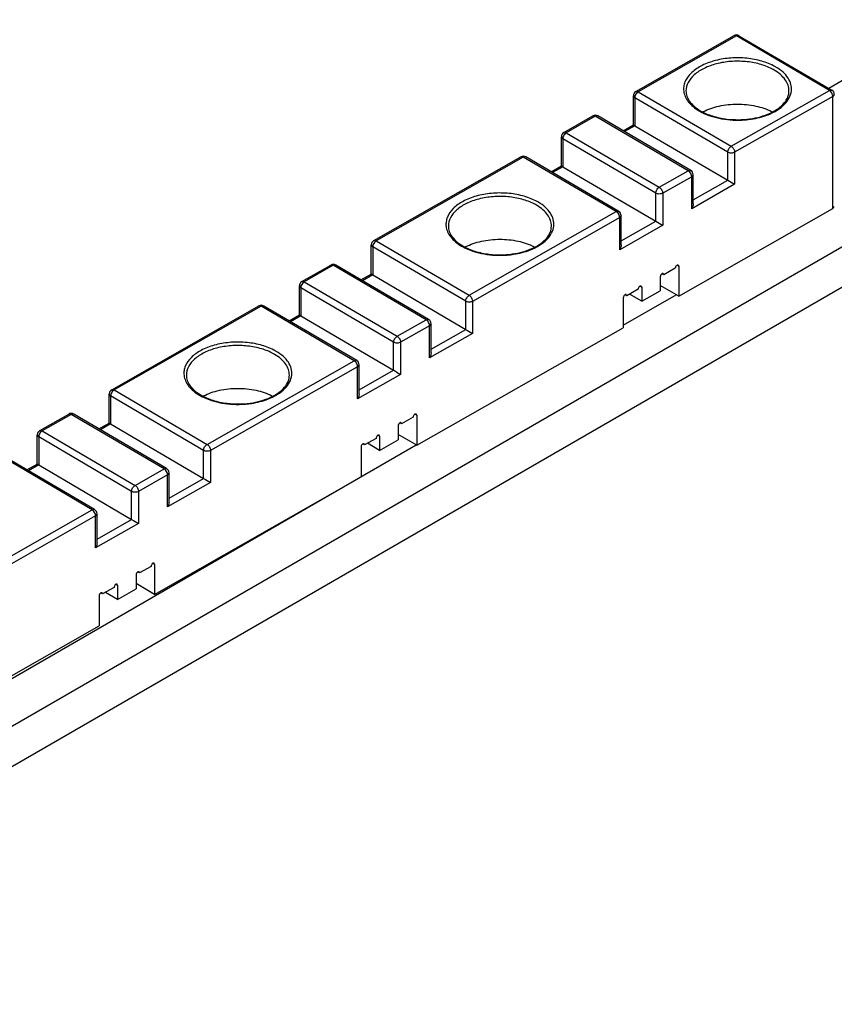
# Model space of a CAD drawing. Header units: millimetres. Extents: x 77 to 600, y 302 to 644.
# Tile 2 of 3: x 192 to 358, y 302 to 502. Entities that reach past the tile are written whole.
import ezdxf

# ---------------------------------------------------------------- set-up
doc = ezdxf.new("R2010")
doc.units = ezdxf.units.MM
doc.header["$LTSCALE"] = 61.485093
doc.layers.add('00_COMPONENTS', color=7, linetype='CONTINUOUS')

msp = doc.modelspace()

# ---------------------------------------------------------------- linework, layer by layer
at = {"layer": '00_COMPONENTS', "color": 7, "linetype": 'Continuous'}
for p, q in [((573.59, 613.3), (356.91, 488.2)), ((599.92, 594.63), (104.95, 308.86)), ((106.36, 301.51), (598.51, 585.65)), ((317.57, 487.57), (337.59, 498.95)), ((338.08, 498.9), (318.06, 487.51)), ((338.08, 498.9), (337.59, 498.95)), ((338.59, 498.94), (338.08, 498.9)), ((357.03, 487.79), (338.08, 498.9)), ((338.59, 498.94), (357.53, 487.84)), ((337.01, 476.41), (357.03, 487.79)), ((357.03, 487.79), (357.53, 487.84)), ((317.06, 480.75), (317.06, 486.7)), ((317.35, 486.29), (317.06, 486.7)), ((317.35, 486.29), (317.35, 480.58)), ((336.3, 475.19), (317.35, 486.29)), ((317.57, 487.57), (318.06, 487.51)), ((318.06, 487.51), (337.01, 476.41)), ((357.73, 486.57), (337.71, 475.18)), ((358.03, 486.98), (357.73, 486.57)), ((357.73, 463.7), (357.73, 486.57)), ((302.89, 479.22), (308.81, 482.58)), ((309.3, 482.53), (303.39, 479.17)), ((309.3, 482.53), (308.81, 482.58)), ((309.81, 482.58), (309.3, 482.53)), ((328.25, 471.42), (309.3, 482.53)), ((328.75, 471.47), (309.81, 482.58)), ((314.96, 479.55), (317.06, 480.75)), ((317.35, 480.58), (315.25, 479.38)), ((317.35, 480.58), (336.3, 469.47)), ((302.39, 472.4), (302.39, 478.35)), ((302.67, 477.95), (302.39, 478.35)), ((302.67, 477.95), (302.67, 472.23)), ((321.62, 466.84), (302.67, 477.95)), ((302.89, 479.22), (303.39, 479.17)), ((303.39, 479.17), (322.34, 468.06)), ((264.14, 457.18), (294.13, 474.24)), ((294.62, 474.18), (264.63, 457.13)), ((294.62, 474.18), (294.13, 474.24)), ((295.13, 474.23), (294.62, 474.18)), ((313.57, 463.08), (294.62, 474.18)), ((314.08, 463.12), (295.13, 474.23)), ((336.3, 469.47), (336.3, 475.19)), ((337.71, 475.18), (337.71, 468.65)), ((300.29, 471.21), (302.39, 472.4)), ((302.67, 472.23), (300.58, 471.04)), ((302.67, 472.23), (321.62, 461.12)), ((322.34, 468.06), (328.25, 471.42)), ((328.95, 470.2), (323.04, 466.83)), ((328.25, 471.42), (328.75, 471.47)), ((329.25, 470.61), (328.95, 470.2)), ((328.95, 463.67), (328.95, 470.2)), ((329.25, 464.66), (329.25, 470.61)), ((337.71, 468.65), (328.95, 463.67)), ((329.25, 465.46), (336.3, 469.47)), ((321.62, 461.12), (321.62, 466.84)), ((323.04, 466.83), (323.04, 460.3)), ((326.31, 445.84), (357.73, 463.7)), ((357.73, 463.7), (358.03, 464.12)), ((283.58, 446.02), (313.57, 463.08)), ((314.27, 461.85), (284.28, 444.79)), ((313.57, 463.08), (314.08, 463.12)), ((314.57, 462.26), (314.27, 461.85)), ((314.27, 455.32), (314.27, 461.85)), ((314.57, 456.31), (314.57, 462.26)), ((323.04, 460.3), (314.27, 455.32)), ((314.57, 457.12), (321.62, 461.12)), ((263.63, 450.36), (263.63, 456.31)), ((263.92, 455.9), (263.63, 456.31)), ((263.92, 455.9), (263.92, 450.19)), ((282.87, 444.8), (263.92, 455.9)), ((264.14, 457.18), (264.63, 457.13)), ((264.63, 457.13), (283.58, 446.02)), ((249.46, 448.83), (255.38, 452.19)), ((255.87, 452.14), (249.96, 448.78)), ((255.87, 452.14), (255.38, 452.19)), ((256.38, 452.19), (255.87, 452.14)), ((274.82, 441.04), (255.87, 452.14)), ((275.32, 441.08), (256.38, 452.19)), ((325.6, 451.55), (323.25, 450.22)), ((326.31, 451.96), (326.01, 452.14)), ((326.31, 451.96), (326.21, 452.19)), ((326.31, 451.96), (326.31, 445.84)), ((261.53, 449.17), (263.63, 450.36)), ((263.92, 450.19), (261.82, 449)), ((263.92, 450.19), (282.87, 439.08)), ((322.54, 449.81), (322.54, 446.95)), ((323.25, 450.22), (322.94, 450.4)), ((323.25, 450.22), (323.15, 450.45)), ((248.96, 442.01), (248.96, 447.96)), ((249.25, 447.56), (248.96, 447.96)), ((249.25, 447.56), (249.25, 441.84)), ((268.19, 436.45), (249.25, 447.56)), ((249.46, 448.83), (249.96, 448.78)), ((249.96, 448.78), (268.91, 437.67)), ((318.76, 447.66), (318.46, 447.84)), ((318.76, 447.66), (318.66, 447.89)), ((318.76, 447.66), (318.76, 444.81)), ((326.31, 445.84), (322.54, 448.05)), ((314.99, 439.92), (325.78, 446.15)), ((315.7, 445.92), (315.39, 446.1)), ((315.7, 445.92), (315.6, 446.15)), ((318.05, 447.26), (315.7, 445.92)), ((318.76, 444.81), (316.29, 446.26)), ((318.76, 444.81), (322.54, 446.95)), ((210.71, 426.79), (240.7, 443.85)), ((241.2, 443.8), (211.2, 426.74)), ((241.2, 443.8), (240.7, 443.85)), ((241.7, 443.84), (241.2, 443.8)), ((260.14, 432.69), (241.2, 443.8)), ((260.65, 432.74), (241.7, 443.84)), ((282.87, 439.08), (282.87, 444.8)), ((284.28, 444.79), (284.28, 438.26)), ((314.99, 445.52), (314.99, 439.39)), ((246.86, 440.82), (248.96, 442.01)), ((249.25, 441.84), (247.15, 440.65)), ((249.25, 441.84), (268.19, 430.74)), ((268.91, 437.67), (274.82, 441.04)), ((275.52, 439.81), (269.61, 436.45)), ((274.82, 441.04), (275.32, 441.08)), ((275.82, 440.22), (275.52, 439.81)), ((275.52, 433.28), (275.52, 439.81)), ((275.82, 434.27), (275.82, 440.22)), ((272.89, 415.45), (314.99, 439.39)), ((284.28, 438.26), (275.52, 433.28)), ((275.82, 435.07), (282.87, 439.08)), ((268.19, 430.74), (268.19, 436.45)), ((269.61, 436.45), (269.61, 429.91)), ((230.15, 415.63), (260.14, 432.69)), ((260.14, 432.69), (260.65, 432.74)), ((261.14, 431.87), (260.85, 431.46)), ((261.14, 425.92), (261.14, 431.87)), ((260.85, 431.46), (230.85, 414.41)), ((260.85, 424.93), (260.85, 431.46)), ((269.61, 429.91), (260.85, 424.93)), ((261.14, 426.73), (268.19, 430.74)), ((210.2, 419.97), (210.2, 425.92)), ((210.49, 425.52), (210.2, 425.92)), ((210.49, 425.52), (210.49, 419.8)), ((229.44, 414.41), (210.49, 425.52)), ((210.71, 426.79), (211.2, 426.74)), ((211.2, 426.74), (230.15, 415.63)), ((196.03, 418.44), (201.95, 421.81)), ((202.44, 421.75), (196.53, 418.39)), ((202.44, 421.75), (201.95, 421.81)), ((202.95, 421.8), (202.44, 421.75)), ((221.39, 410.65), (202.44, 421.75)), ((221.9, 410.7), (202.95, 421.8)), ((272.89, 421.57), (272.58, 421.75)), ((272.89, 421.57), (272.78, 421.8)), ((272.89, 421.57), (272.89, 415.45)), ((208.11, 418.78), (210.2, 419.97)), ((210.49, 419.8), (208.39, 418.61)), ((210.49, 419.8), (229.44, 408.7)), ((269.82, 419.83), (269.52, 420.01)), ((269.82, 419.83), (269.72, 420.06)), ((272.17, 421.17), (269.82, 419.83)), ((195.53, 411.62), (195.53, 417.57)), ((195.82, 417.17), (195.53, 417.57)), ((196.03, 418.44), (196.53, 418.39)), ((196.53, 418.39), (215.48, 407.29)), ((265.33, 417.28), (265.03, 417.46)), ((265.33, 417.28), (265.23, 417.51)), ((269.11, 419.42), (269.11, 416.57)), ((272.89, 415.45), (269.11, 417.66)), ((100.71, 316.21), (272.81, 415.57)), ((195.82, 417.17), (195.82, 411.45)), ((214.76, 406.06), (195.82, 417.17)), ((262.27, 415.53), (261.96, 415.71)), ((262.27, 415.53), (262.17, 415.76)), ((264.62, 416.87), (262.27, 415.53)), ((265.33, 414.42), (262.86, 415.87)), ((265.33, 417.28), (265.33, 414.42)), ((265.33, 414.42), (269.11, 416.57)), ((207.22, 402.35), (188.27, 413.45)), ((229.44, 408.7), (229.44, 414.41)), ((230.85, 414.41), (230.85, 407.87)), ((261.56, 415.13), (261.56, 409.01)), ((206.71, 402.3), (187.77, 413.41)), ((193.43, 410.43), (195.53, 411.62)), ((195.82, 411.45), (193.72, 410.26)), ((195.82, 411.45), (214.76, 400.35)), ((215.48, 407.29), (221.39, 410.65)), ((222.09, 409.42), (216.18, 406.06)), ((221.39, 410.65), (221.9, 410.7)), ((222.39, 409.83), (222.09, 409.42)), ((222.09, 402.89), (222.09, 409.42)), ((222.39, 403.88), (222.39, 409.83)), ((219.46, 385.06), (261.56, 409.01)), ((230.85, 407.87), (222.09, 402.89)), ((222.39, 404.69), (229.44, 408.7)), ((214.76, 400.35), (214.76, 406.06)), ((216.18, 406.06), (216.18, 399.53)), ((176.72, 385.25), (206.71, 402.3)), ((206.71, 402.3), (207.22, 402.35)), ((207.71, 401.49), (207.42, 401.08)), ((207.71, 395.54), (207.71, 401.49)), ((207.42, 401.08), (177.43, 384.02)), ((207.42, 394.54), (207.42, 401.08)), ((216.18, 399.53), (207.42, 394.54)), ((207.71, 396.34), (214.76, 400.35)), ((219.46, 391.18), (219.15, 391.36)), ((219.46, 391.18), (219.35, 391.41)), ((216.39, 389.44), (216.09, 389.62)), ((216.39, 389.44), (216.29, 389.67)), ((218.74, 390.78), (216.39, 389.44)), ((219.46, 391.18), (219.46, 385.06)), ((215.68, 389.04), (215.68, 386.18)), ((208.84, 385.15), (208.54, 385.33)), ((208.84, 385.15), (208.74, 385.38)), ((211.19, 386.48), (208.84, 385.15)), ((211.9, 384.03), (209.43, 385.48)), ((211.9, 386.89), (211.6, 387.07)), ((211.9, 386.89), (211.8, 387.12)), ((211.9, 386.89), (211.9, 384.03)), ((211.9, 384.03), (215.68, 386.18)), ((219.46, 385.06), (215.68, 387.27)), ((208.13, 384.74), (208.13, 378.62)), ((166.03, 354.67), (208.13, 378.62))]:
    msp.add_line(p, q, dxfattribs=at)
for centre, radius, start, end in [((338.08, 498.08), 1, 59.627, 119.629), ((340.59, 483.07), 10.26, 59.651, 62.723), ((340.7, 483.26), 10.75, 59.651, 62.723), ((357.03, 486.98), 1, 0, 59.627), ((318.06, 486.7), 1, 119.629, 180), ((309.3, 481.71), 1, 59.627, 119.629), ((335.81, 492.75), 10.58, 239.6378, 241.707), ((336.05, 493.19), 11.08, 241.6989, 242.7021), ((336.05, 474.24), 10.36, 117.3443, 119.7425), ((338.31, 500.46), 18.73, 274.3545, 274.6943), ((339.6, 495.26), 13.36, 291.4209, 291.579), ((303.39, 478.35), 1, 119.629, 180), ((294.62, 473.37), 1, 59.627, 119.629), ((328.25, 470.61), 1, 0, 59.627), ((483.21, 720.41), 290.78, 239.6523, 239.9747), ((292.15, 455.52), 10.26, 59.651, 62.723), ((292.26, 455.71), 10.75, 59.651, 62.723), ((313.57, 462.26), 1, 0, 59.627), ((468.54, 712.06), 290.78, 239.6523, 239.9747), ((264.63, 456.31), 1, 119.629, 180), ((287.36, 465.2), 10.58, 239.6378, 241.707), ((287.6, 465.64), 11.08, 241.6989, 242.7021), ((287.61, 446.69), 10.36, 117.3443, 119.7425), ((289.87, 472.91), 18.73, 274.3545, 274.6943), ((291.16, 467.71), 13.36, 291.4209, 291.579), ((255.87, 451.33), 1, 59.627, 119.629), ((249.96, 447.96), 1, 119.629, 180), ((241.2, 442.98), 1, 59.627, 119.629), ((274.82, 440.22), 1, 0, 59.627), ((429.78, 690.02), 290.78, 239.6523, 239.9747), ((238.72, 425.13), 10.26, 59.651, 62.723), ((238.83, 425.32), 10.75, 59.651, 62.723), ((260.14, 431.87), 1, 0, 59.627), ((415.11, 681.67), 290.78, 239.6523, 239.9747), ((211.2, 425.92), 1, 119.629, 180), ((233.94, 434.81), 10.58, 239.6378, 241.707), ((234.17, 435.25), 11.08, 241.6989, 242.7021), ((234.18, 416.3), 10.36, 117.3443, 119.7425), ((236.44, 442.52), 18.73, 274.3545, 274.6943), ((237.73, 437.32), 13.36, 291.4209, 291.579), ((202.44, 420.94), 1, 59.627, 119.629), ((196.53, 417.57), 1, 119.629, 180), ((221.39, 409.83), 1, 0, 59.627), ((376.36, 659.63), 290.78, 239.6523, 239.9747), ((206.71, 401.49), 1, 0, 59.627), ((361.68, 651.29), 290.78, 239.6523, 239.9747)]:
    msp.add_arc(centre, radius, start, end, dxfattribs=at)
for points, knots in [([(345.63, 492.81), (344.77, 493.26), (342.85, 493.96), (339.78, 494.46), (336.58, 494.44), (333.52, 493.9), (330.85, 492.87), (328.77, 491.44), (327.64, 489.9), (327.29, 488.59), (327.28, 487.95), (327.32, 487.64)], [0, 0, 0, 0, 0.132882, 0.27755, 0.426198, 0.57025, 0.701988, 0.81629, 0.912952, 0.956968, 1, 1, 1, 1]), ([(345.29, 492.19), (344.5, 492.6), (342.73, 493.26), (339.89, 493.74), (336.92, 493.76), (334.06, 493.31), (331.52, 492.41), (329.5, 491.13), (328.14, 489.54), (327.79, 488.26), (327.79, 487.67)], [0, 0, 0, 0, 0.131503, 0.274549, 0.421905, 0.565546, 0.698106, 0.814362, 0.913195, 1, 1, 1, 1]), ([(348.79, 487.67), (348.79, 488.07), (348.65, 488.89), (348.03, 490.04), (347.05, 491.09), (346.23, 491.66), (345.77, 491.93)], [0, 0, 0, 0, 0.218195, 0.451516, 0.71068, 1, 1, 1, 1]), ([(349.27, 487.69), (349.32, 488.13), (349.25, 489.07), (348.63, 490.39), (347.56, 491.59), (346.64, 492.24), (346.13, 492.54)], [0, 0, 0, 0, 0.218806, 0.450504, 0.708896, 1, 1, 1, 1]), ([(344.51, 482.84), (345.16, 483.1), (346.36, 483.68), (347.86, 484.84), (348.89, 486.18), (349.22, 487.2), (349.27, 487.69)], [0, 0, 0, 0, 0.296415, 0.559936, 0.791422, 1, 1, 1, 1]), ([(357.26, 487.61), (357.24, 487.63), (357.17, 487.7), (357.09, 487.76), (357.03, 487.79)], [0, 0, 0, 0, 0.263271, 1, 1, 1, 1]), ([(317.39, 486.58), (317.38, 486.55), (317.36, 486.46), (317.35, 486.36), (317.35, 486.29)], [0, 0, 0, 0, 0.26285, 1, 1, 1, 1]), ([(318.06, 487.51), (318.04, 487.5), (317.96, 487.45), (317.89, 487.39), (317.84, 487.34)], [0, 0, 0, 0, 0.236779, 1, 1, 1, 1]), ([(327.32, 487.64), (327.37, 487.26), (327.59, 486.48), (328.25, 485.4), (329.23, 484.42), (330.02, 483.88), (330.46, 483.62)], [0, 0, 0, 0, 0.218484, 0.453636, 0.713233, 1, 1, 1, 1]), ([(327.79, 487.67), (327.79, 487.31), (327.93, 486.54), (328.52, 485.47), (329.46, 484.46), (330.26, 483.91), (330.71, 483.65)], [0, 0, 0, 0, 0.209394, 0.439033, 0.701268, 1, 1, 1, 1]), ([(330.71, 483.65), (331.49, 483.19), (332.79, 482.65), (334.63, 482.17), (337.16, 481.76), (340.72, 481.79), (344.29, 482.73), (346.59, 484.03), (347.83, 485.13), (348.61, 486.36), (348.79, 487.25), (348.79, 487.67)], [0, 0, 0, 0, 0.129258, 0.199778, 0.272929, 0.496716, 0.704475, 0.794644, 0.873018, 0.940197, 1, 1, 1, 1]), ([(357.73, 486.57), (357.73, 486.59), (357.73, 486.69), (357.71, 486.78), (357.69, 486.85)], [0, 0, 0, 0, 0.236304, 1, 1, 1, 1]), ([(331.29, 483.45), (332.3, 483.98), (334.61, 484.75), (338.26, 485.12), (341.92, 484.76), (344.23, 484), (345.25, 483.48)], [0, 0, 0, 0, 0.238716, 0.499568, 0.760635, 1, 1, 1, 1]), ([(330.96, 483.34), (332.24, 482.69), (335.15, 481.8), (338.18, 481.66), (339.73, 481.78)], [0, 0, 0, 0, 0.478622, 1, 1, 1, 1]), ([(339.84, 481.79), (340.25, 481.83), (341.83, 482.01), (343.38, 482.4), (344.48, 482.83)], [0, 0, 0, 0, 0.259806, 1, 1, 1, 1]), ([(317.35, 480.58), (317.31, 480.6), (317.23, 480.64), (317.15, 480.69), (317.1, 480.72), (317.08, 480.74), (317.06, 480.74), (317.06, 480.75)], [0, 0, 0, 0, 0.451121, 0.767429, 0.872324, 0.944503, 1, 1, 1, 1]), ([(302.71, 478.23), (302.71, 478.2), (302.69, 478.11), (302.67, 478.02), (302.67, 477.95)], [0, 0, 0, 0, 0.26285, 1, 1, 1, 1]), ([(303.39, 479.17), (303.37, 479.16), (303.29, 479.11), (303.21, 479.05), (303.16, 479)], [0, 0, 0, 0, 0.236779, 1, 1, 1, 1]), ([(336.3, 475.19), (336.3, 475.43), (336.47, 475.91), (336.8, 476.29), (337.01, 476.41)], [0, 0, 0, 0, 0.499512, 1, 1, 1, 1]), ([(337.01, 476.41), (337.22, 476.29), (337.55, 475.9), (337.71, 475.42), (337.71, 475.18)], [0, 0, 0, 0, 0.499509, 1, 1, 1, 1]), ([(337.71, 475.18), (337.5, 475.06), (337, 474.97), (336.51, 475.06), (336.3, 475.19)], [0, 0, 0, 0, 0.500979, 1, 1, 1, 1]), ([(302.67, 472.23), (302.63, 472.26), (302.56, 472.3), (302.48, 472.35), (302.43, 472.38), (302.41, 472.39), (302.39, 472.39), (302.39, 472.4)], [0, 0, 0, 0, 0.451121, 0.767429, 0.872324, 0.944503, 1, 1, 1, 1]), ([(328.48, 471.24), (328.46, 471.26), (328.39, 471.33), (328.31, 471.39), (328.25, 471.42)], [0, 0, 0, 0, 0.263271, 1, 1, 1, 1]), ([(328.95, 470.2), (328.95, 470.22), (328.95, 470.32), (328.93, 470.41), (328.91, 470.49)], [0, 0, 0, 0, 0.236304, 1, 1, 1, 1]), ([(321.62, 466.84), (321.62, 467.08), (321.79, 467.56), (322.12, 467.94), (322.34, 468.06)], [0, 0, 0, 0, 0.499512, 1, 1, 1, 1]), ([(322.34, 468.06), (322.54, 467.94), (322.87, 467.56), (323.04, 467.08), (323.04, 466.83)], [0, 0, 0, 0, 0.499509, 1, 1, 1, 1]), ([(297.18, 465.26), (296.32, 465.71), (294.41, 466.41), (291.33, 466.91), (288.13, 466.89), (285.08, 466.35), (282.41, 465.32), (280.33, 463.89), (279.2, 462.34), (278.85, 461.04), (278.84, 460.4), (278.88, 460.09)], [0, 0, 0, 0, 0.132882, 0.27755, 0.426198, 0.57025, 0.701988, 0.81629, 0.912952, 0.956968, 1, 1, 1, 1]), ([(296.85, 464.64), (296.05, 465.05), (294.29, 465.7), (291.44, 466.19), (288.48, 466.21), (285.62, 465.75), (283.08, 464.86), (281.06, 463.58), (279.7, 461.99), (279.35, 460.71), (279.35, 460.12)], [0, 0, 0, 0, 0.131503, 0.274549, 0.421905, 0.565546, 0.698106, 0.814362, 0.913195, 1, 1, 1, 1]), ([(323.04, 466.83), (322.83, 466.71), (322.33, 466.62), (321.83, 466.72), (321.62, 466.84)], [0, 0, 0, 0, 0.500979, 1, 1, 1, 1]), ([(300.35, 460.12), (300.35, 460.52), (300.21, 461.34), (299.59, 462.49), (298.61, 463.53), (297.78, 464.11), (297.33, 464.37)], [0, 0, 0, 0, 0.218195, 0.451516, 0.71068, 1, 1, 1, 1]), ([(300.83, 460.14), (300.88, 460.58), (300.8, 461.52), (300.18, 462.84), (299.12, 464.04), (298.2, 464.69), (297.69, 464.98)], [0, 0, 0, 0, 0.218806, 0.450504, 0.708896, 1, 1, 1, 1]), ([(329.25, 464.66), (329.25, 464.57), (329.21, 464.23), (329.08, 463.89), (328.95, 463.67)], [0, 0, 0, 0, 0.244534, 1, 1, 1, 1]), ([(313.8, 462.9), (313.79, 462.92), (313.71, 462.98), (313.64, 463.04), (313.57, 463.08)], [0, 0, 0, 0, 0.263271, 1, 1, 1, 1]), ([(314.27, 461.85), (314.27, 461.87), (314.27, 461.97), (314.25, 462.07), (314.24, 462.14)], [0, 0, 0, 0, 0.236304, 1, 1, 1, 1]), ([(278.88, 460.09), (278.92, 459.71), (279.14, 458.93), (279.81, 457.85), (280.79, 456.87), (281.58, 456.33), (282.01, 456.07)], [0, 0, 0, 0, 0.218484, 0.453636, 0.713233, 1, 1, 1, 1]), ([(279.35, 460.12), (279.35, 459.76), (279.49, 458.99), (280.07, 457.91), (281.02, 456.91), (281.82, 456.35), (282.27, 456.09)], [0, 0, 0, 0, 0.209394, 0.439033, 0.701268, 1, 1, 1, 1]), ([(282.27, 456.09), (283.05, 455.64), (284.34, 455.09), (286.19, 454.62), (288.72, 454.21), (292.28, 454.24), (295.85, 455.18), (298.15, 456.48), (299.39, 457.58), (300.17, 458.81), (300.35, 459.7), (300.35, 460.12)], [0, 0, 0, 0, 0.129258, 0.199778, 0.272929, 0.496716, 0.704475, 0.794644, 0.873018, 0.940197, 1, 1, 1, 1]), ([(296.07, 455.29), (296.72, 455.55), (297.92, 456.13), (299.42, 457.29), (300.45, 458.63), (300.78, 459.65), (300.83, 460.14)], [0, 0, 0, 0, 0.296415, 0.559936, 0.791422, 1, 1, 1, 1]), ([(263.96, 456.19), (263.95, 456.16), (263.93, 456.07), (263.92, 455.97), (263.92, 455.9)], [0, 0, 0, 0, 0.26285, 1, 1, 1, 1]), ([(264.63, 457.13), (264.61, 457.11), (264.53, 457.06), (264.46, 457), (264.41, 456.95)], [0, 0, 0, 0, 0.236779, 1, 1, 1, 1]), ([(282.52, 455.79), (283.79, 455.14), (286.71, 454.25), (289.73, 454.11), (291.29, 454.23)], [0, 0, 0, 0, 0.478622, 1, 1, 1, 1]), ([(282.84, 455.9), (283.86, 456.42), (286.16, 457.19), (289.82, 457.57), (293.47, 457.21), (295.78, 456.45), (296.81, 455.92)], [0, 0, 0, 0, 0.238716, 0.499568, 0.760635, 1, 1, 1, 1]), ([(314.57, 456.31), (314.57, 456.23), (314.54, 455.88), (314.41, 455.55), (314.27, 455.32)], [0, 0, 0, 0, 0.244534, 1, 1, 1, 1]), ([(291.4, 454.24), (291.81, 454.27), (293.39, 454.46), (294.94, 454.85), (296.03, 455.27)], [0, 0, 0, 0, 0.259806, 1, 1, 1, 1]), ([(326.21, 452.19), (326.09, 452.26), (325.81, 452.09), (325.66, 451.83), (325.6, 451.64), (325.6, 451.55)], [0, 0, 0, 0, 0.423487, 0.72278, 1, 1, 1, 1]), ([(263.92, 450.19), (263.88, 450.21), (263.8, 450.26), (263.72, 450.31), (263.67, 450.33), (263.65, 450.35), (263.63, 450.35), (263.63, 450.36)], [0, 0, 0, 0, 0.451121, 0.767429, 0.872324, 0.944503, 1, 1, 1, 1]), ([(322.72, 450.27), (322.69, 450.24), (322.6, 450.1), (322.54, 449.93), (322.54, 449.81)], [0, 0, 0, 0, 0.26288, 1, 1, 1, 1]), ([(322.95, 450.45), (322.93, 450.44), (322.84, 450.4), (322.77, 450.33), (322.72, 450.27)], [0, 0, 0, 0, 0.224646, 1, 1, 1, 1]), ([(323.15, 450.45), (323.13, 450.45), (323.07, 450.48), (323, 450.47), (322.95, 450.45)], [0, 0, 0, 0, 0.229495, 1, 1, 1, 1]), ([(249.28, 447.84), (249.28, 447.82), (249.26, 447.72), (249.25, 447.63), (249.25, 447.56)], [0, 0, 0, 0, 0.26285, 1, 1, 1, 1]), ([(249.96, 448.78), (249.94, 448.77), (249.86, 448.72), (249.78, 448.66), (249.73, 448.61)], [0, 0, 0, 0, 0.236779, 1, 1, 1, 1]), ([(318.66, 447.89), (318.54, 447.96), (318.26, 447.8), (318.1, 447.54), (318.05, 447.35), (318.05, 447.26)], [0, 0, 0, 0, 0.423487, 0.72278, 1, 1, 1, 1]), ([(282.87, 444.8), (282.87, 445.04), (283.04, 445.52), (283.37, 445.9), (283.58, 446.02)], [0, 0, 0, 0, 0.499512, 1, 1, 1, 1]), ([(283.58, 446.02), (283.79, 445.9), (284.12, 445.51), (284.28, 445.04), (284.28, 444.79)], [0, 0, 0, 0, 0.499509, 1, 1, 1, 1]), ([(315.17, 445.97), (315.14, 445.94), (315.05, 445.81), (314.99, 445.64), (314.99, 445.52)], [0, 0, 0, 0, 0.26288, 1, 1, 1, 1]), ([(315.4, 446.16), (315.38, 446.15), (315.29, 446.1), (315.22, 446.03), (315.17, 445.97)], [0, 0, 0, 0, 0.224646, 1, 1, 1, 1]), ([(315.6, 446.15), (315.58, 446.16), (315.52, 446.19), (315.45, 446.17), (315.4, 446.16)], [0, 0, 0, 0, 0.229495, 1, 1, 1, 1]), ([(284.28, 444.79), (284.07, 444.67), (283.58, 444.58), (283.08, 444.68), (282.87, 444.8)], [0, 0, 0, 0, 0.500979, 1, 1, 1, 1]), ([(249.25, 441.84), (249.2, 441.87), (249.13, 441.91), (249.05, 441.96), (249, 441.99), (248.98, 442), (248.96, 442.01), (248.96, 442.01)], [0, 0, 0, 0, 0.451121, 0.767429, 0.872324, 0.944503, 1, 1, 1, 1]), ([(275.05, 440.86), (275.03, 440.88), (274.96, 440.94), (274.88, 441), (274.82, 441.04)], [0, 0, 0, 0, 0.263271, 1, 1, 1, 1]), ([(275.52, 439.81), (275.52, 439.83), (275.52, 439.93), (275.5, 440.03), (275.48, 440.1)], [0, 0, 0, 0, 0.236304, 1, 1, 1, 1]), ([(268.19, 436.45), (268.19, 436.69), (268.36, 437.17), (268.7, 437.55), (268.91, 437.67)], [0, 0, 0, 0, 0.499512, 1, 1, 1, 1]), ([(268.91, 437.67), (269.12, 437.55), (269.44, 437.17), (269.61, 436.69), (269.61, 436.45)], [0, 0, 0, 0, 0.499509, 1, 1, 1, 1]), ([(243.75, 434.87), (242.89, 435.32), (240.98, 436.02), (237.9, 436.52), (234.71, 436.5), (231.65, 435.96), (228.98, 434.94), (226.9, 433.5), (225.77, 431.96), (225.42, 430.65), (225.41, 430.01), (225.45, 429.7)], [0, 0, 0, 0, 0.132882, 0.27755, 0.426198, 0.57025, 0.701988, 0.81629, 0.912952, 0.956968, 1, 1, 1, 1]), ([(243.42, 434.25), (242.62, 434.66), (240.86, 435.32), (238.02, 435.81), (235.05, 435.82), (232.19, 435.37), (229.65, 434.47), (227.63, 433.19), (226.27, 431.6), (225.92, 430.32), (225.92, 429.73)], [0, 0, 0, 0, 0.131503, 0.274549, 0.421905, 0.565546, 0.698106, 0.814362, 0.913195, 1, 1, 1, 1]), ([(269.61, 436.45), (269.4, 436.33), (268.9, 436.23), (268.4, 436.33), (268.19, 436.45)], [0, 0, 0, 0, 0.500979, 1, 1, 1, 1]), ([(246.92, 429.73), (246.92, 430.13), (246.78, 430.95), (246.16, 432.1), (245.18, 433.15), (244.36, 433.72), (243.9, 433.99)], [0, 0, 0, 0, 0.218195, 0.451516, 0.71068, 1, 1, 1, 1]), ([(247.4, 429.75), (247.45, 430.19), (247.37, 431.13), (246.75, 432.45), (245.69, 433.65), (244.77, 434.3), (244.26, 434.6)], [0, 0, 0, 0, 0.218806, 0.450504, 0.708896, 1, 1, 1, 1]), ([(275.82, 434.27), (275.82, 434.19), (275.79, 433.84), (275.65, 433.5), (275.52, 433.28)], [0, 0, 0, 0, 0.244534, 1, 1, 1, 1]), ([(260.37, 432.51), (260.36, 432.53), (260.28, 432.6), (260.21, 432.65), (260.14, 432.69)], [0, 0, 0, 0, 0.263271, 1, 1, 1, 1]), ([(260.85, 431.46), (260.85, 431.49), (260.84, 431.58), (260.83, 431.68), (260.81, 431.75)], [0, 0, 0, 0, 0.236304, 1, 1, 1, 1]), ([(225.45, 429.7), (225.49, 429.32), (225.72, 428.54), (226.38, 427.46), (227.36, 426.48), (228.15, 425.94), (228.59, 425.68)], [0, 0, 0, 0, 0.218484, 0.453636, 0.713233, 1, 1, 1, 1]), ([(225.92, 429.73), (225.92, 429.37), (226.06, 428.61), (226.64, 427.53), (227.59, 426.52), (228.39, 425.97), (228.84, 425.71)], [0, 0, 0, 0, 0.209394, 0.439033, 0.701268, 1, 1, 1, 1]), ([(228.84, 425.71), (229.62, 425.25), (230.92, 424.71), (232.76, 424.23), (235.29, 423.82), (238.85, 423.85), (242.42, 424.79), (244.72, 426.09), (245.96, 427.19), (246.74, 428.42), (246.92, 429.31), (246.92, 429.73)], [0, 0, 0, 0, 0.129258, 0.199778, 0.272929, 0.496716, 0.704475, 0.794644, 0.873018, 0.940197, 1, 1, 1, 1]), ([(242.64, 424.9), (243.29, 425.16), (244.49, 425.75), (245.99, 426.9), (247.02, 428.24), (247.35, 429.26), (247.4, 429.75)], [0, 0, 0, 0, 0.296415, 0.559936, 0.791422, 1, 1, 1, 1]), ([(210.53, 425.8), (210.52, 425.78), (210.5, 425.68), (210.49, 425.59), (210.49, 425.52)], [0, 0, 0, 0, 0.26285, 1, 1, 1, 1]), ([(211.2, 426.74), (211.18, 426.73), (211.1, 426.68), (211.03, 426.62), (210.98, 426.57)], [0, 0, 0, 0, 0.236779, 1, 1, 1, 1]), ([(229.42, 425.51), (230.43, 426.04), (232.73, 426.81), (236.39, 427.18), (240.05, 426.82), (242.36, 426.06), (243.38, 425.54)], [0, 0, 0, 0, 0.238716, 0.499568, 0.760635, 1, 1, 1, 1]), ([(261.14, 425.92), (261.14, 425.84), (261.11, 425.49), (260.98, 425.16), (260.85, 424.93)], [0, 0, 0, 0, 0.244534, 1, 1, 1, 1]), ([(229.09, 425.41), (230.36, 424.75), (233.28, 423.86), (236.3, 423.72), (237.86, 423.84)], [0, 0, 0, 0, 0.478622, 1, 1, 1, 1]), ([(237.97, 423.85), (238.38, 423.89), (239.96, 424.07), (241.51, 424.46), (242.61, 424.89)], [0, 0, 0, 0, 0.259806, 1, 1, 1, 1]), ([(272.78, 421.8), (272.66, 421.87), (272.38, 421.71), (272.23, 421.44), (272.17, 421.26), (272.17, 421.17)], [0, 0, 0, 0, 0.423487, 0.72278, 1, 1, 1, 1]), ([(210.49, 419.8), (210.45, 419.83), (210.37, 419.87), (210.29, 419.92), (210.24, 419.95), (210.22, 419.96), (210.2, 419.96), (210.2, 419.97)], [0, 0, 0, 0, 0.451121, 0.767429, 0.872324, 0.944503, 1, 1, 1, 1]), ([(269.29, 419.88), (269.26, 419.85), (269.17, 419.71), (269.11, 419.55), (269.11, 419.42)], [0, 0, 0, 0, 0.26288, 1, 1, 1, 1]), ([(269.52, 420.06), (269.5, 420.05), (269.41, 420.01), (269.34, 419.94), (269.29, 419.88)], [0, 0, 0, 0, 0.224646, 1, 1, 1, 1]), ([(269.72, 420.06), (269.71, 420.07), (269.64, 420.09), (269.57, 420.08), (269.52, 420.06)], [0, 0, 0, 0, 0.229495, 1, 1, 1, 1]), ([(195.85, 417.45), (195.85, 417.43), (195.83, 417.34), (195.82, 417.24), (195.82, 417.17)], [0, 0, 0, 0, 0.26285, 1, 1, 1, 1]), ([(196.53, 418.39), (196.51, 418.38), (196.43, 418.33), (196.35, 418.27), (196.3, 418.22)], [0, 0, 0, 0, 0.236779, 1, 1, 1, 1]), ([(265.23, 417.51), (265.11, 417.57), (264.83, 417.41), (264.68, 417.15), (264.62, 416.96), (264.62, 416.87)], [0, 0, 0, 0, 0.423487, 0.72278, 1, 1, 1, 1]), ([(229.44, 414.41), (229.44, 414.65), (229.61, 415.13), (229.94, 415.51), (230.15, 415.63)], [0, 0, 0, 0, 0.499512, 1, 1, 1, 1]), ([(230.15, 415.63), (230.36, 415.51), (230.69, 415.13), (230.85, 414.65), (230.85, 414.41)], [0, 0, 0, 0, 0.499509, 1, 1, 1, 1]), ([(261.74, 415.59), (261.71, 415.55), (261.62, 415.42), (261.56, 415.25), (261.56, 415.13)], [0, 0, 0, 0, 0.26288, 1, 1, 1, 1]), ([(261.97, 415.77), (261.95, 415.76), (261.86, 415.72), (261.79, 415.65), (261.74, 415.59)], [0, 0, 0, 0, 0.224646, 1, 1, 1, 1]), ([(262.17, 415.76), (262.15, 415.77), (262.09, 415.8), (262.02, 415.79), (261.97, 415.77)], [0, 0, 0, 0, 0.229495, 1, 1, 1, 1]), ([(230.85, 414.41), (230.64, 414.29), (230.15, 414.19), (229.65, 414.29), (229.44, 414.41)], [0, 0, 0, 0, 0.500979, 1, 1, 1, 1]), ([(195.82, 411.45), (195.77, 411.48), (195.7, 411.52), (195.62, 411.57), (195.57, 411.6), (195.55, 411.62), (195.53, 411.62), (195.53, 411.62)], [0, 0, 0, 0, 0.451121, 0.767429, 0.872324, 0.944503, 1, 1, 1, 1]), ([(221.62, 410.47), (221.6, 410.49), (221.53, 410.55), (221.45, 410.61), (221.39, 410.65)], [0, 0, 0, 0, 0.263271, 1, 1, 1, 1]), ([(222.09, 409.42), (222.09, 409.44), (222.09, 409.54), (222.07, 409.64), (222.05, 409.71)], [0, 0, 0, 0, 0.236304, 1, 1, 1, 1]), ([(214.76, 406.06), (214.76, 406.31), (214.93, 406.79), (215.27, 407.17), (215.48, 407.29)], [0, 0, 0, 0, 0.499512, 1, 1, 1, 1]), ([(216.18, 406.06), (215.97, 405.94), (215.47, 405.84), (214.97, 405.94), (214.76, 406.06)], [0, 0, 0, 0, 0.500979, 1, 1, 1, 1]), ([(215.48, 407.29), (215.69, 407.16), (216.01, 406.78), (216.18, 406.3), (216.18, 406.06)], [0, 0, 0, 0, 0.499509, 1, 1, 1, 1]), ([(222.39, 403.88), (222.39, 403.8), (222.36, 403.45), (222.22, 403.12), (222.09, 402.89)], [0, 0, 0, 0, 0.244534, 1, 1, 1, 1]), ([(206.95, 402.12), (206.93, 402.14), (206.86, 402.21), (206.78, 402.27), (206.71, 402.3)], [0, 0, 0, 0, 0.263271, 1, 1, 1, 1]), ([(207.42, 401.08), (207.42, 401.1), (207.41, 401.2), (207.4, 401.29), (207.38, 401.36)], [0, 0, 0, 0, 0.236304, 1, 1, 1, 1]), ([(207.71, 395.54), (207.71, 395.45), (207.68, 395.1), (207.55, 394.77), (207.42, 394.54)], [0, 0, 0, 0, 0.244534, 1, 1, 1, 1]), ([(219.35, 391.41), (219.23, 391.48), (218.96, 391.32), (218.8, 391.06), (218.74, 390.87), (218.74, 390.78)], [0, 0, 0, 0, 0.423487, 0.72278, 1, 1, 1, 1]), ([(215.86, 389.49), (215.83, 389.46), (215.74, 389.32), (215.68, 389.16), (215.68, 389.04)], [0, 0, 0, 0, 0.26288, 1, 1, 1, 1]), ([(216.09, 389.67), (216.07, 389.67), (215.98, 389.62), (215.91, 389.55), (215.86, 389.49)], [0, 0, 0, 0, 0.224646, 1, 1, 1, 1]), ([(216.29, 389.67), (216.28, 389.68), (216.21, 389.7), (216.14, 389.69), (216.09, 389.67)], [0, 0, 0, 0, 0.229495, 1, 1, 1, 1]), ([(208.54, 385.38), (208.52, 385.37), (208.43, 385.33), (208.36, 385.26), (208.31, 385.2)], [0, 0, 0, 0, 0.224646, 1, 1, 1, 1]), ([(208.74, 385.38), (208.72, 385.38), (208.66, 385.41), (208.59, 385.4), (208.54, 385.38)], [0, 0, 0, 0, 0.229495, 1, 1, 1, 1]), ([(211.8, 387.12), (211.68, 387.19), (211.4, 387.02), (211.25, 386.76), (211.19, 386.57), (211.19, 386.48)], [0, 0, 0, 0, 0.423487, 0.72278, 1, 1, 1, 1]), ([(208.31, 385.2), (208.28, 385.17), (208.19, 385.03), (208.13, 384.86), (208.13, 384.74)], [0, 0, 0, 0, 0.26288, 1, 1, 1, 1])]:
    msp.add_open_spline(points, degree=3, knots=knots, dxfattribs=at)
for points in [[(317.56, 486.99), (317.48, 486.86), (317.42, 486.72), (317.39, 486.58)], [(317.84, 487.34), (317.73, 487.24), (317.63, 487.12), (317.56, 486.99)], [(357.53, 487.26), (357.45, 487.39), (357.36, 487.51), (357.26, 487.61)], [(357.69, 486.85), (357.66, 487), (357.6, 487.14), (357.53, 487.26)], [(302.88, 478.64), (302.81, 478.51), (302.75, 478.37), (302.71, 478.23)], [(303.16, 479), (303.05, 478.89), (302.96, 478.77), (302.88, 478.64)], [(328.74, 470.89), (328.67, 471.02), (328.58, 471.14), (328.48, 471.24)], [(328.91, 470.49), (328.88, 470.63), (328.82, 470.77), (328.74, 470.89)], [(314.07, 462.55), (314, 462.68), (313.91, 462.8), (313.8, 462.9)], [(314.24, 462.14), (314.2, 462.28), (314.14, 462.42), (314.07, 462.55)], [(264.13, 456.6), (264.05, 456.47), (264, 456.33), (263.96, 456.19)], [(264.41, 456.95), (264.3, 456.85), (264.21, 456.73), (264.13, 456.6)], [(249.45, 448.25), (249.38, 448.12), (249.32, 447.99), (249.28, 447.84)], [(249.73, 448.61), (249.62, 448.5), (249.53, 448.38), (249.45, 448.25)], [(275.32, 440.51), (275.24, 440.63), (275.15, 440.75), (275.05, 440.86)], [(275.48, 440.1), (275.45, 440.24), (275.39, 440.38), (275.32, 440.51)], [(260.64, 432.16), (260.57, 432.29), (260.48, 432.41), (260.37, 432.51)], [(260.81, 431.75), (260.77, 431.89), (260.71, 432.03), (260.64, 432.16)], [(210.7, 426.21), (210.63, 426.08), (210.57, 425.94), (210.53, 425.8)], [(210.98, 426.57), (210.87, 426.46), (210.78, 426.34), (210.7, 426.21)], [(196.03, 417.87), (195.95, 417.74), (195.89, 417.6), (195.85, 417.45)], [(196.3, 418.22), (196.19, 418.12), (196.1, 417.99), (196.03, 417.87)], [(221.89, 410.12), (221.81, 410.25), (221.72, 410.37), (221.62, 410.47)], [(222.05, 409.71), (222.02, 409.85), (221.96, 409.99), (221.89, 410.12)], [(207.21, 401.77), (207.14, 401.9), (207.05, 402.02), (206.95, 402.12)], [(207.38, 401.36), (207.34, 401.51), (207.28, 401.64), (207.21, 401.77)]]:
    msp.add_open_spline(points, degree=3, dxfattribs=at)

doc.saveas('drawing.dxf')
